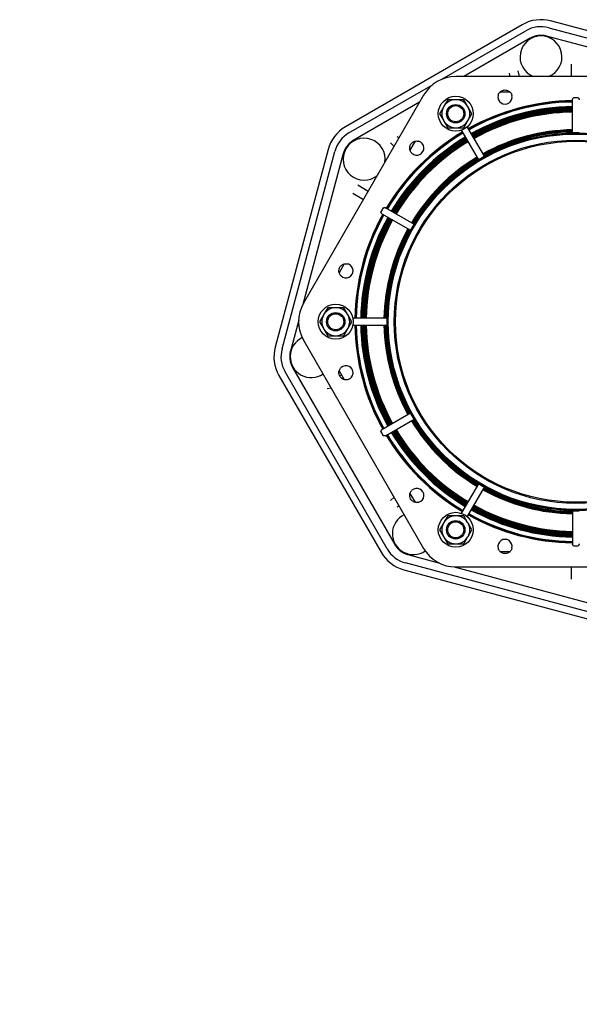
# Model space of a CAD drawing. Header units: inches. Extents: x -386 to 4171, y -551 to 959.
# Tile 13 of 14: x 920 to 1400, y -551 to 293. Entities that reach past the tile are written whole.
import ezdxf

# ---------------------------------------------------------------- set-up
doc = ezdxf.new("R2010")
doc.units = ezdxf.units.IN
doc.header["$LTSCALE"] = 4
doc.header["$MEASUREMENT"] = 0
doc.layers.add('DETAIL', color=2, linetype='Continuous')
doc.layers.add('TEXT', color=7, linetype='Continuous')
doc.styles.add('fastrack', font='arial.ttf')

msp = doc.modelspace()

# ---------------------------------------------------------------- linework, layer by layer
at = {"layer": 'DETAIL'}
for p, q in [((1351, 288.73), (1199.25, 201.07)), ((1544.58, 246.6), (1375.29, 291.93)), ((1281.91, 241.88), (1354.01, 283.52)), ((1363.54, 279.21), (1363.63, 278.71)), ((1365.74, 279.5), (1365.79, 279)), ((1501.35, 244.21), (1371.84, 278.91)), ((1373.73, 286.12), (1543.02, 240.8)), ((1357.8, 277.06), (1300.95, 244.24)), ((1392.94, 254.78), (1392.94, 244.24)), ((1339.65, 247.25), (1340.4, 244.24)), ((1348.65, 244.24), (1347.41, 249.19)), ((1202.25, 195.87), (1274.42, 237.55)), ((1499.94, 244.24), (1293.94, 244.24)), ((1266.37, 228.32), (1163.37, 49.92)), ((1340.56, 230.9), (1331.84, 230.9)), ((1262.87, 222.25), (1206.01, 189.43)), ((1287.02, 224.4), (1283.77, 218.78)), ((1293.5, 224.4), (1287.02, 224.4)), ((1294.38, 224.4), (1293.5, 224.4)), ((1300.87, 224.4), (1294.38, 224.4)), ((1304.11, 218.78), (1300.87, 224.4)), ((1393.94, 224.38), (1393.94, 196.07)), ((1283.34, 218.02), (1280.09, 212.4)), ((1280.09, 212.4), (1283.34, 206.79)), ((1283.77, 218.78), (1283.34, 218.02)), ((1304.55, 218.02), (1304.11, 218.78)), ((1307.79, 212.4), (1304.55, 218.02)), ((1304.55, 206.79), (1307.79, 212.4)), ((1283.34, 206.79), (1283.77, 206.03)), ((1283.77, 206.03), (1287.02, 200.41)), ((1300.87, 200.41), (1304.11, 206.03)), ((1304.11, 206.03), (1304.55, 206.79)), ((1287.02, 200.41), (1293.5, 200.41)), ((1293.5, 200.41), (1294.38, 200.41)), ((1294.38, 200.41), (1300.87, 200.41)), ((1299.16, 197.37), (1313.31, 172.86)), ((1318.5, 175.86), (1304.35, 200.37)), ((1238, 187.29), (1240.97, 184.32)), ((1245.11, 191.49), (1243.66, 192.94)), ((1258.97, 188.83), (1254.61, 181.28)), ((1184.34, 181.64), (1139.02, 12.35)), ((1144.82, 10.79), (1190.15, 180.08)), ((1197.4, 178.2), (1162.69, 48.67)), ((1199.94, 183.77), (1200.35, 183.48)), ((1201.29, 185.53), (1201.67, 185.21)), ((1254.87, 181.73), (1254.43, 182.17)), ((1205.64, 144.28), (1214.71, 138.83)), ((1218.71, 145.76), (1209.76, 151.14)), ((1258.08, 117.63), (1233.57, 131.79)), ((1230.57, 126.59), (1255.08, 112.44)), ((1198.23, 83.62), (1193.87, 76.07)), ((1184.02, 46), (1180.77, 40.38)), ((1190.5, 46), (1184.02, 46)), ((1191.38, 46), (1190.5, 46)), ((1197.87, 46), (1191.38, 46)), ((1201.11, 40.38), (1197.87, 46)), ((1159.14, 35.42), (1152.03, 8.9)), ((1180.34, 39.62), (1177.09, 34)), ((1177.09, 34), (1180.34, 28.39)), ((1180.77, 40.38), (1180.34, 39.62)), ((1201.55, 39.62), (1201.11, 40.38)), ((1204.79, 34), (1201.55, 39.62)), ((1201.55, 28.39), (1204.79, 34)), ((1234.87, 37), (1206.57, 37)), ((1180.34, 28.39), (1180.77, 27.63)), ((1180.77, 27.63), (1184.02, 22.01)), ((1197.87, 22.01), (1201.11, 27.63)), ((1201.11, 27.63), (1201.55, 28.39)), ((1206.57, 31), (1234.87, 31)), ((1163.37, 18.08), (1266.37, -160.32)), ((1184.02, 22.01), (1190.5, 22.01)), ((1190.5, 22.01), (1191.38, 22.01)), ((1191.38, 22.01), (1197.87, 22.01)), ((1151.45, 2.8), (1151.95, 2.85)), ((1151.74, 0.6), (1152.23, 0.69)), ((1153.88, -5.14), (1241.51, -156.93)), ((1193.87, -8.07), (1198.23, -15.63)), ((1142.22, -11.94), (1229.87, -163.69)), ((1235.08, -160.69), (1147.42, -8.93)), ((1182.65, -15.31), (1181.76, -15.53)), ((1196.11, -11.95), (1194.27, -12.41)), ((1183.69, -23.29), (1186.81, -22.51)), ((1255.09, -44.44), (1230.58, -58.59)), ((1233.58, -63.79), (1258.09, -49.63)), ((1313.31, -104.86), (1299.16, -129.37)), ((1304.36, -132.37), (1318.51, -107.86)), ((1240.97, -116.32), (1238, -119.28)), ((1254.43, -114.16), (1254.87, -113.73)), ((1254.61, -113.28), (1258.98, -120.83)), ((1243.66, -124.94), (1245.11, -123.49)), ((1287.02, -132.4), (1283.77, -138.02)), ((1293.5, -132.4), (1287.02, -132.4)), ((1294.38, -132.4), (1293.5, -132.4)), ((1300.87, -132.4), (1294.38, -132.4)), ((1304.11, -138.02), (1300.87, -132.4)), ((1393.95, -128.07), (1393.95, -156.37)), ((1283.34, -138.78), (1280.09, -144.4)), ((1283.77, -138.02), (1283.34, -138.78)), ((1304.55, -138.78), (1304.11, -138.02)), ((1307.79, -144.4), (1304.55, -138.78)), ((1280.09, -144.4), (1283.34, -150.02)), ((1283.34, -150.02), (1283.77, -150.78)), ((1283.77, -150.78), (1287.02, -156.39)), ((1300.87, -156.39), (1304.11, -150.78)), ((1304.11, -150.78), (1304.55, -150.02)), ((1304.55, -150.02), (1307.79, -144.4)), ((1287.02, -156.39), (1293.5, -156.39)), ((1293.5, -156.39), (1294.38, -156.39)), ((1294.38, -156.39), (1300.87, -156.39)), ((1245.42, -161.65), (1245.73, -161.27)), ((1247.17, -163), (1247.46, -162.59)), ((1252.75, -165.55), (1279.25, -172.65)), ((1331.84, -162.9), (1340.57, -162.9)), ((1420.15, -218.12), (1250.86, -172.79)), ((1292.55, -176.21), (1422.05, -210.91)), ((1293.95, -176.24), (1499.95, -176.24)), ((1392.94, -176.24), (1392.94, -186.78)), ((1249.31, -178.6), (1418.6, -223.92))]:
    msp.add_line(p, q, dxfattribs=at)
at = {"layer": 'DETAIL', "flags": 128}
for points in [[(1363.55, 279.21), (1363.29, 279.16), (1363.04, 279.1), (1362.79, 279.05), (1362.54, 278.99), (1362.3, 278.92), (1362.05, 278.85), (1361.8, 278.78), (1361.56, 278.71), (1361.31, 278.63), (1361.07, 278.55), (1360.83, 278.46), (1360.58, 278.38), (1360.34, 278.28), (1360.11, 278.19), (1359.87, 278.09), (1359.63, 277.99), (1359.4, 277.89), (1359.17, 277.78), (1358.93, 277.67), (1358.7, 277.55), (1358.48, 277.44), (1358.25, 277.31), (1358.03, 277.19), (1357.8, 277.06)], [(1371.84, 278.91), (1371.59, 278.98), (1371.34, 279.04), (1371.09, 279.1), (1370.84, 279.15), (1370.59, 279.2), (1370.34, 279.25), (1370.09, 279.29), (1369.83, 279.33), (1369.58, 279.37), (1369.32, 279.4), (1369.07, 279.43), (1368.81, 279.46), (1368.56, 279.48), (1368.3, 279.5), (1368.05, 279.52), (1367.79, 279.53), (1367.53, 279.54), (1367.28, 279.54), (1367.02, 279.54), (1366.76, 279.54), (1366.51, 279.54), (1366.25, 279.53), (1365.99, 279.51), (1365.74, 279.5)], [(1330.26, 228.02), (1330.46, 228.68), (1330.72, 229.31), (1331.05, 229.91), (1331.45, 230.46), (1331.9, 230.97), (1332.41, 231.42), (1332.96, 231.81), (1333.56, 232.14), (1334.19, 232.4), (1334.84, 232.59), (1335.52, 232.7), (1336.21, 232.74), (1336.89, 232.7), (1337.57, 232.58), (1338.22, 232.39), (1338.85, 232.13), (1339.45, 231.8), (1340, 231.41), (1340.51, 230.96), (1340.96, 230.45), (1341.35, 229.9), (1341.68, 229.3), (1341.95, 228.67), (1342.14, 228.02)], [(1393.94, 224.38), (1393.95, 224.44), (1393.96, 224.51), (1393.99, 224.58), (1394.02, 224.66), (1394.05, 224.74), (1394.1, 224.82), (1394.14, 224.91), (1394.2, 225), (1394.25, 225.09), (1394.31, 225.18), (1394.36, 225.27), (1394.42, 225.36), (1394.48, 225.44), (1394.53, 225.52), (1394.59, 225.6), (1394.64, 225.67), (1394.69, 225.74), (1394.74, 225.8), (1394.78, 225.86), (1394.82, 225.9), (1394.85, 225.94), (1394.88, 225.97), (1394.91, 225.99), (1394.94, 225.99)], [(1398.94, 225.99), (1398.97, 225.99), (1398.99, 225.97), (1399.02, 225.95), (1399.06, 225.91), (1399.1, 225.87), (1399.14, 225.82), (1399.18, 225.76), (1399.23, 225.7), (1399.28, 225.63), (1399.33, 225.55), (1399.38, 225.47), (1399.44, 225.39), (1399.5, 225.3), (1399.56, 225.21), (1399.62, 225.12), (1399.68, 225.02), (1399.73, 224.93), (1399.78, 224.84), (1399.83, 224.75), (1399.86, 224.67), (1399.9, 224.59), (1399.92, 224.51), (1399.94, 224.44), (1399.94, 224.38)], [(1299.16, 197.37), (1299.15, 197.39), (1299.13, 197.42), (1299.12, 197.44), (1299.12, 197.47), (1299.11, 197.5), (1299.1, 197.53), (1299.09, 197.56), (1299.09, 197.59), (1299.08, 197.63), (1299.08, 197.66), (1299.08, 197.7), (1299.07, 197.74), (1299.07, 197.78), (1299.07, 197.82), (1299.07, 197.86), (1299.06, 197.91), (1299.06, 197.95), (1299.06, 198), (1299.06, 198.05), (1299.07, 198.1), (1299.07, 198.15), (1299.07, 198.2), (1299.07, 198.25), (1299.07, 198.31)], [(1303.58, 200.91), (1303.63, 200.89), (1303.68, 200.86), (1303.72, 200.84), (1303.77, 200.81), (1303.81, 200.79), (1303.85, 200.77), (1303.89, 200.74), (1303.93, 200.72), (1303.97, 200.7), (1304.01, 200.67), (1304.04, 200.65), (1304.08, 200.63), (1304.11, 200.61), (1304.14, 200.58), (1304.17, 200.56), (1304.19, 200.54), (1304.22, 200.52), (1304.24, 200.5), (1304.27, 200.48), (1304.29, 200.46), (1304.31, 200.43), (1304.32, 200.41), (1304.34, 200.39), (1304.35, 200.37)], [(1394.94, 196.04), (1394.88, 196.04), (1394.82, 196.04), (1394.75, 196.04), (1394.69, 196.04), (1394.62, 196.04), (1394.56, 196.04), (1394.5, 196.04), (1394.44, 196.04), (1394.39, 196.04), (1394.33, 196.04), (1394.28, 196.04), (1394.24, 196.04), (1394.19, 196.04), (1394.15, 196.05), (1394.11, 196.05), (1394.08, 196.05), (1394.05, 196.05), (1394.02, 196.06), (1394, 196.06), (1393.98, 196.06), (1393.96, 196.06), (1393.95, 196.07), (1393.95, 196.07), (1393.94, 196.07)], [(1399.94, 196.07), (1399.94, 196.07), (1399.93, 196.07), (1399.92, 196.06), (1399.91, 196.06), (1399.89, 196.06), (1399.87, 196.06), (1399.84, 196.05), (1399.81, 196.05), (1399.77, 196.05), (1399.73, 196.05), (1399.69, 196.04), (1399.65, 196.04), (1399.6, 196.04), (1399.55, 196.04), (1399.5, 196.04), (1399.45, 196.04), (1399.39, 196.04), (1399.33, 196.04), (1399.26, 196.04), (1399.2, 196.04), (1399.14, 196.04), (1399.07, 196.04), (1399.01, 196.04), (1398.94, 196.04)], [(1206.01, 189.43), (1205.79, 189.3), (1205.57, 189.17), (1205.36, 189.03), (1205.14, 188.89), (1204.93, 188.75), (1204.72, 188.61), (1204.51, 188.46), (1204.3, 188.31), (1204.09, 188.15), (1203.89, 188), (1203.69, 187.84), (1203.49, 187.68), (1203.29, 187.51), (1203.1, 187.34), (1202.91, 187.17), (1202.72, 187), (1202.53, 186.83), (1202.34, 186.65), (1202.16, 186.47), (1201.98, 186.28), (1201.8, 186.1), (1201.63, 185.91), (1201.46, 185.72), (1201.29, 185.53)], [(1256.32, 178.47), (1255.85, 178.97), (1255.43, 179.51), (1255.08, 180.1), (1254.8, 180.72), (1254.59, 181.37), (1254.45, 182.03), (1254.39, 182.7), (1254.4, 183.38), (1254.49, 184.06), (1254.66, 184.72), (1254.89, 185.37), (1255.2, 185.98), (1255.58, 186.56), (1256.02, 187.08), (1256.51, 187.55), (1257.05, 187.96), (1257.64, 188.32), (1258.25, 188.6), (1258.9, 188.81), (1259.56, 188.95), (1260.24, 189.02), (1260.92, 189), (1261.6, 188.92), (1262.26, 188.75)], [(1199.94, 183.77), (1199.8, 183.56), (1199.66, 183.34), (1199.52, 183.13), (1199.39, 182.91), (1199.26, 182.69), (1199.13, 182.46), (1199.01, 182.24), (1198.89, 182.01), (1198.77, 181.78), (1198.66, 181.55), (1198.54, 181.32), (1198.44, 181.09), (1198.33, 180.86), (1198.23, 180.62), (1198.13, 180.38), (1198.04, 180.15), (1197.94, 179.91), (1197.86, 179.66), (1197.77, 179.42), (1197.69, 179.18), (1197.61, 178.94), (1197.53, 178.69), (1197.46, 178.44), (1197.4, 178.2)], [(1314.19, 173.33), (1314.14, 173.3), (1314.08, 173.26), (1314.03, 173.23), (1313.97, 173.2), (1313.92, 173.17), (1313.86, 173.14), (1313.81, 173.11), (1313.76, 173.08), (1313.71, 173.05), (1313.66, 173.02), (1313.62, 173), (1313.58, 172.98), (1313.54, 172.96), (1313.5, 172.94), (1313.47, 172.92), (1313.44, 172.91), (1313.41, 172.89), (1313.38, 172.88), (1313.36, 172.87), (1313.34, 172.87), (1313.33, 172.86), (1313.32, 172.86), (1313.31, 172.86), (1313.31, 172.86)], [(1318.5, 175.86), (1318.5, 175.86), (1318.5, 175.85), (1318.49, 175.84), (1318.48, 175.83), (1318.47, 175.82), (1318.45, 175.81), (1318.43, 175.79), (1318.4, 175.77), (1318.37, 175.75), (1318.34, 175.73), (1318.3, 175.71), (1318.27, 175.69), (1318.23, 175.66), (1318.19, 175.64), (1318.14, 175.61), (1318.09, 175.58), (1318.04, 175.55), (1317.99, 175.52), (1317.94, 175.49), (1317.88, 175.45), (1317.82, 175.42), (1317.77, 175.39), (1317.71, 175.36), (1317.66, 175.33)], [(1230.57, 126.59), (1230.52, 126.63), (1230.46, 126.68), (1230.41, 126.74), (1230.35, 126.81), (1230.3, 126.89), (1230.24, 126.98), (1230.19, 127.07), (1230.13, 127.17), (1230.08, 127.27), (1230.02, 127.37), (1229.97, 127.48), (1229.92, 127.58), (1229.88, 127.68), (1229.83, 127.77), (1229.79, 127.85), (1229.76, 127.93), (1229.73, 127.99), (1229.71, 128.05), (1229.69, 128.1), (1229.68, 128.14), (1229.67, 128.18), (1229.66, 128.22), (1229.67, 128.24), (1229.67, 128.26)], [(1231.67, 131.73), (1231.69, 131.75), (1231.72, 131.76), (1231.75, 131.78), (1231.8, 131.79), (1231.86, 131.8), (1231.92, 131.81), (1231.99, 131.82), (1232.07, 131.83), (1232.15, 131.83), (1232.24, 131.84), (1232.34, 131.85), (1232.44, 131.86), (1232.55, 131.86), (1232.66, 131.87), (1232.77, 131.87), (1232.88, 131.88), (1232.99, 131.88), (1233.09, 131.88), (1233.19, 131.87), (1233.28, 131.86), (1233.37, 131.85), (1233.45, 131.83), (1233.51, 131.81), (1233.57, 131.79)], [(1255.62, 113.29), (1255.59, 113.23), (1255.55, 113.17), (1255.52, 113.12), (1255.49, 113.06), (1255.46, 113.01), (1255.43, 112.95), (1255.4, 112.9), (1255.37, 112.85), (1255.34, 112.8), (1255.31, 112.76), (1255.28, 112.71), (1255.26, 112.68), (1255.24, 112.64), (1255.21, 112.6), (1255.19, 112.57), (1255.17, 112.54), (1255.15, 112.52), (1255.14, 112.49), (1255.12, 112.48), (1255.11, 112.46), (1255.1, 112.45), (1255.09, 112.44), (1255.09, 112.44), (1255.08, 112.44)], [(1258.08, 117.63), (1258.09, 117.63), (1258.09, 117.62), (1258.08, 117.61), (1258.08, 117.6), (1258.07, 117.58), (1258.06, 117.56), (1258.05, 117.53), (1258.04, 117.51), (1258.02, 117.47), (1258, 117.44), (1257.99, 117.4), (1257.97, 117.36), (1257.94, 117.32), (1257.92, 117.28), (1257.89, 117.23), (1257.87, 117.18), (1257.84, 117.13), (1257.81, 117.08), (1257.78, 117.03), (1257.75, 116.97), (1257.71, 116.92), (1257.68, 116.86), (1257.65, 116.8), (1257.62, 116.75)], [(1195.58, 73.26), (1195.11, 73.76), (1194.69, 74.3), (1194.34, 74.89), (1194.06, 75.51), (1193.85, 76.16), (1193.71, 76.82), (1193.65, 77.49), (1193.66, 78.17), (1193.75, 78.85), (1193.91, 79.51), (1194.15, 80.16), (1194.46, 80.77), (1194.84, 81.35), (1195.28, 81.87), (1195.77, 82.34), (1196.31, 82.75), (1196.9, 83.11), (1197.51, 83.39), (1198.16, 83.6), (1198.82, 83.74), (1199.5, 83.81), (1200.18, 83.79), (1200.86, 83.71), (1201.52, 83.54)], [(1205.72, 36.6), (1205.75, 36.63), (1205.79, 36.65), (1205.83, 36.68), (1205.87, 36.7), (1205.91, 36.73), (1205.95, 36.75), (1205.99, 36.77), (1206.03, 36.8), (1206.07, 36.82), (1206.11, 36.84), (1206.15, 36.86), (1206.18, 36.88), (1206.22, 36.89), (1206.26, 36.91), (1206.29, 36.93), (1206.33, 36.94), (1206.36, 36.95), (1206.39, 36.97), (1206.42, 36.98), (1206.46, 36.98), (1206.49, 36.99), (1206.51, 37), (1206.54, 37), (1206.57, 37)], [(1234.87, 37), (1234.88, 37), (1234.88, 36.99), (1234.88, 36.98), (1234.88, 36.97), (1234.89, 36.95), (1234.89, 36.92), (1234.89, 36.9), (1234.9, 36.86), (1234.9, 36.83), (1234.9, 36.79), (1234.9, 36.75), (1234.9, 36.71), (1234.91, 36.66), (1234.91, 36.61), (1234.91, 36.56), (1234.91, 36.5), (1234.91, 36.44), (1234.91, 36.38), (1234.91, 36.32), (1234.91, 36.26), (1234.91, 36.19), (1234.91, 36.13), (1234.91, 36.06), (1234.91, 36)], [(1206.57, 31), (1206.54, 31), (1206.51, 31), (1206.48, 31.01), (1206.45, 31.01), (1206.42, 31.02), (1206.39, 31.03), (1206.36, 31.04), (1206.32, 31.06), (1206.29, 31.07), (1206.25, 31.09), (1206.22, 31.1), (1206.18, 31.12), (1206.14, 31.14), (1206.11, 31.16), (1206.07, 31.18), (1206.03, 31.2), (1205.99, 31.23), (1205.95, 31.25), (1205.91, 31.27), (1205.87, 31.3), (1205.83, 31.32), (1205.79, 31.35), (1205.75, 31.37), (1205.71, 31.4)], [(1234.91, 32), (1234.91, 31.94), (1234.91, 31.87), (1234.91, 31.81), (1234.91, 31.74), (1234.91, 31.68), (1234.91, 31.62), (1234.91, 31.56), (1234.91, 31.5), (1234.91, 31.44), (1234.91, 31.39), (1234.91, 31.34), (1234.9, 31.29), (1234.9, 31.25), (1234.9, 31.21), (1234.9, 31.17), (1234.9, 31.13), (1234.89, 31.1), (1234.89, 31.08), (1234.89, 31.05), (1234.88, 31.03), (1234.88, 31.02), (1234.88, 31.01), (1234.88, 31), (1234.87, 31)], [(1152.03, 8.9), (1151.97, 8.65), (1151.91, 8.4), (1151.85, 8.15), (1151.79, 7.9), (1151.74, 7.65), (1151.7, 7.4), (1151.65, 7.15), (1151.61, 6.89), (1151.58, 6.64), (1151.54, 6.38), (1151.51, 6.13), (1151.49, 5.87), (1151.46, 5.62), (1151.44, 5.36), (1151.43, 5.11), (1151.42, 4.85), (1151.41, 4.59), (1151.4, 4.34), (1151.4, 4.08), (1151.4, 3.82), (1151.41, 3.57), (1151.42, 3.31), (1151.43, 3.05), (1151.45, 2.8)], [(1151.74, 0.6), (1151.79, 0.35), (1151.84, 0.1), (1151.9, -0.15), (1151.96, -0.4), (1152.02, -0.64), (1152.09, -0.89), (1152.16, -1.14), (1152.24, -1.38), (1152.32, -1.63), (1152.4, -1.87), (1152.48, -2.11), (1152.57, -2.36), (1152.66, -2.6), (1152.76, -2.83), (1152.85, -3.07), (1152.96, -3.31), (1153.06, -3.54), (1153.17, -3.77), (1153.28, -4.01), (1153.39, -4.24), (1153.51, -4.46), (1153.63, -4.69), (1153.75, -4.92), (1153.88, -5.14)], [(1201.52, -15.55), (1200.85, -15.71), (1200.17, -15.8), (1199.49, -15.81), (1198.81, -15.74), (1198.14, -15.6), (1197.5, -15.39), (1196.89, -15.11), (1196.3, -14.75), (1195.76, -14.34), (1195.27, -13.86), (1194.83, -13.34), (1194.46, -12.76), (1194.15, -12.15), (1193.91, -11.5), (1193.75, -10.84), (1193.66, -10.17), (1193.65, -9.49), (1193.71, -8.81), (1193.85, -8.15), (1194.06, -7.5), (1194.35, -6.88), (1194.7, -6.3), (1195.11, -5.76), (1195.58, -5.26)], [(1255.09, -44.44), (1255.09, -44.44), (1255.1, -44.44), (1255.1, -44.45), (1255.11, -44.46), (1255.13, -44.48), (1255.14, -44.5), (1255.16, -44.52), (1255.17, -44.54), (1255.19, -44.57), (1255.22, -44.61), (1255.24, -44.64), (1255.26, -44.68), (1255.28, -44.72), (1255.31, -44.76), (1255.34, -44.8), (1255.37, -44.85), (1255.4, -44.9), (1255.43, -44.95), (1255.46, -45.01), (1255.49, -45.06), (1255.52, -45.12), (1255.56, -45.18), (1255.59, -45.23), (1255.62, -45.29)], [(1257.62, -48.75), (1257.65, -48.81), (1257.68, -48.86), (1257.72, -48.92), (1257.75, -48.97), (1257.78, -49.03), (1257.81, -49.08), (1257.84, -49.13), (1257.87, -49.19), (1257.9, -49.23), (1257.92, -49.28), (1257.95, -49.32), (1257.97, -49.37), (1257.99, -49.4), (1258.01, -49.44), (1258.02, -49.47), (1258.04, -49.51), (1258.05, -49.53), (1258.06, -49.56), (1258.07, -49.58), (1258.08, -49.6), (1258.09, -49.61), (1258.09, -49.62), (1258.09, -49.63), (1258.09, -49.63)], [(1229.68, -60.27), (1229.67, -60.24), (1229.67, -60.21), (1229.67, -60.18), (1229.68, -60.15), (1229.69, -60.11), (1229.71, -60.05), (1229.74, -59.99), (1229.77, -59.92), (1229.81, -59.83), (1229.85, -59.74), (1229.89, -59.65), (1229.94, -59.54), (1229.99, -59.44), (1230.05, -59.33), (1230.11, -59.22), (1230.16, -59.12), (1230.22, -59.02), (1230.27, -58.94), (1230.32, -58.86), (1230.38, -58.79), (1230.43, -58.72), (1230.48, -58.67), (1230.53, -58.62), (1230.58, -58.59)], [(1233.58, -63.79), (1233.53, -63.81), (1233.48, -63.83), (1233.42, -63.84), (1233.36, -63.85), (1233.29, -63.86), (1233.22, -63.87), (1233.14, -63.88), (1233.06, -63.88), (1232.97, -63.88), (1232.88, -63.88), (1232.78, -63.88), (1232.68, -63.87), (1232.58, -63.87), (1232.47, -63.86), (1232.36, -63.85), (1232.25, -63.84), (1232.14, -63.83), (1232.04, -63.82), (1231.94, -63.81), (1231.86, -63.8), (1231.8, -63.79), (1231.74, -63.77), (1231.7, -63.75), (1231.68, -63.73)], [(1313.31, -104.86), (1313.32, -104.86), (1313.32, -104.86), (1313.33, -104.86), (1313.35, -104.86), (1313.37, -104.87), (1313.39, -104.88), (1313.41, -104.89), (1313.44, -104.91), (1313.47, -104.92), (1313.51, -104.94), (1313.54, -104.96), (1313.58, -104.98), (1313.62, -105), (1313.67, -105.02), (1313.71, -105.05), (1313.76, -105.08), (1313.81, -105.1), (1313.87, -105.13), (1313.92, -105.17), (1313.97, -105.2), (1314.03, -105.23), (1314.09, -105.26), (1314.14, -105.29), (1314.2, -105.33)], [(1317.66, -107.33), (1317.72, -107.36), (1317.77, -107.39), (1317.83, -107.42), (1317.88, -107.45), (1317.94, -107.49), (1317.99, -107.52), (1318.04, -107.55), (1318.1, -107.58), (1318.14, -107.61), (1318.19, -107.63), (1318.23, -107.66), (1318.27, -107.69), (1318.31, -107.71), (1318.34, -107.73), (1318.37, -107.75), (1318.4, -107.77), (1318.43, -107.79), (1318.45, -107.8), (1318.47, -107.82), (1318.49, -107.83), (1318.5, -107.84), (1318.5, -107.85), (1318.51, -107.86), (1318.51, -107.86)], [(1262.26, -120.75), (1261.6, -120.92), (1260.92, -121.01), (1260.23, -121.02), (1259.55, -120.95), (1258.89, -120.81), (1258.24, -120.6), (1257.63, -120.31), (1257.05, -119.96), (1256.51, -119.55), (1256.02, -119.07), (1255.58, -118.55), (1255.2, -117.97), (1254.89, -117.36), (1254.66, -116.71), (1254.49, -116.05), (1254.41, -115.37), (1254.39, -114.69), (1254.46, -114.02), (1254.59, -113.35), (1254.81, -112.71), (1255.09, -112.09), (1255.44, -111.51), (1255.85, -110.96), (1256.33, -110.47)], [(1299.08, -130.3), (1299.07, -130.26), (1299.07, -130.21), (1299.07, -130.17), (1299.07, -130.12), (1299.07, -130.07), (1299.07, -130.03), (1299.07, -129.98), (1299.07, -129.94), (1299.07, -129.89), (1299.07, -129.85), (1299.07, -129.81), (1299.07, -129.76), (1299.08, -129.72), (1299.08, -129.68), (1299.08, -129.65), (1299.09, -129.61), (1299.1, -129.57), (1299.1, -129.54), (1299.11, -129.51), (1299.12, -129.48), (1299.13, -129.45), (1299.14, -129.42), (1299.15, -129.39), (1299.16, -129.37)], [(1304.36, -132.37), (1304.34, -132.39), (1304.33, -132.42), (1304.31, -132.44), (1304.29, -132.46), (1304.26, -132.48), (1304.24, -132.51), (1304.21, -132.53), (1304.19, -132.55), (1304.16, -132.57), (1304.13, -132.6), (1304.09, -132.62), (1304.06, -132.64), (1304.03, -132.66), (1303.99, -132.69), (1303.95, -132.71), (1303.92, -132.73), (1303.88, -132.75), (1303.84, -132.78), (1303.8, -132.8), (1303.76, -132.82), (1303.72, -132.84), (1303.67, -132.87), (1303.63, -132.89), (1303.59, -132.91)], [(1393.95, -128.07), (1393.95, -128.07), (1393.95, -128.07), (1393.97, -128.06), (1393.98, -128.06), (1394, -128.06), (1394.02, -128.05), (1394.05, -128.05), (1394.08, -128.05), (1394.12, -128.05), (1394.15, -128.04), (1394.2, -128.04), (1394.24, -128.04), (1394.29, -128.04), (1394.34, -128.04), (1394.39, -128.04), (1394.44, -128.03), (1394.5, -128.03), (1394.56, -128.03), (1394.63, -128.03), (1394.69, -128.03), (1394.75, -128.03), (1394.82, -128.03), (1394.88, -128.03), (1394.95, -128.03)], [(1398.95, -128.03), (1399.01, -128.03), (1399.07, -128.03), (1399.14, -128.03), (1399.2, -128.03), (1399.27, -128.03), (1399.33, -128.03), (1399.39, -128.03), (1399.45, -128.03), (1399.5, -128.04), (1399.56, -128.04), (1399.61, -128.04), (1399.65, -128.04), (1399.7, -128.04), (1399.74, -128.04), (1399.78, -128.05), (1399.81, -128.05), (1399.84, -128.05), (1399.87, -128.05), (1399.89, -128.06), (1399.91, -128.06), (1399.93, -128.06), (1399.94, -128.07), (1399.94, -128.07)], [(1241.51, -156.93), (1241.64, -157.15), (1241.78, -157.37), (1241.91, -157.58), (1242.05, -157.8), (1242.19, -158.01), (1242.34, -158.22), (1242.49, -158.43), (1242.64, -158.64), (1242.79, -158.85), (1242.95, -159.05), (1243.11, -159.25), (1243.27, -159.45), (1243.43, -159.65), (1243.6, -159.84), (1243.77, -160.04), (1243.94, -160.23), (1244.12, -160.41), (1244.3, -160.6), (1244.48, -160.78), (1244.66, -160.96), (1244.85, -161.14), (1245.03, -161.31), (1245.22, -161.48), (1245.42, -161.65)], [(1342.14, -160.02), (1341.95, -160.67), (1341.68, -161.31), (1341.35, -161.91), (1340.96, -162.46), (1340.5, -162.97), (1340, -163.42), (1339.44, -163.81), (1338.85, -164.14), (1338.22, -164.4), (1337.56, -164.59), (1336.88, -164.7), (1336.2, -164.74), (1335.51, -164.7), (1334.84, -164.58), (1334.18, -164.39), (1333.55, -164.13), (1332.96, -163.8), (1332.4, -163.41), (1331.9, -162.96), (1331.44, -162.45), (1331.05, -161.9), (1330.72, -161.3), (1330.46, -160.67), (1330.27, -160.02)], [(1394.95, -157.99), (1394.92, -157.99), (1394.9, -157.97), (1394.87, -157.95), (1394.83, -157.91), (1394.79, -157.87), (1394.75, -157.82), (1394.71, -157.76), (1394.66, -157.7), (1394.61, -157.63), (1394.56, -157.55), (1394.51, -157.47), (1394.45, -157.39), (1394.39, -157.3), (1394.33, -157.21), (1394.27, -157.12), (1394.21, -157.02), (1394.16, -156.93), (1394.11, -156.84), (1394.06, -156.75), (1394.03, -156.67), (1393.99, -156.59), (1393.97, -156.51), (1393.95, -156.44), (1393.95, -156.37)], [(1399.95, -156.37), (1399.94, -156.44), (1399.93, -156.51), (1399.9, -156.58), (1399.87, -156.66), (1399.84, -156.74), (1399.79, -156.82), (1399.75, -156.91), (1399.69, -157), (1399.64, -157.09), (1399.58, -157.18), (1399.53, -157.27), (1399.47, -157.35), (1399.41, -157.44), (1399.36, -157.52), (1399.3, -157.6), (1399.25, -157.67), (1399.2, -157.74), (1399.15, -157.8), (1399.11, -157.85), (1399.07, -157.9), (1399.04, -157.94), (1399.01, -157.97), (1398.98, -157.99), (1398.95, -157.99)], [(1247.17, -163), (1247.39, -163.14), (1247.6, -163.28), (1247.82, -163.42), (1248.04, -163.55), (1248.26, -163.68), (1248.48, -163.81), (1248.71, -163.93), (1248.93, -164.05), (1249.16, -164.17), (1249.39, -164.28), (1249.62, -164.4), (1249.85, -164.5), (1250.09, -164.61), (1250.32, -164.71), (1250.56, -164.81), (1250.8, -164.9), (1251.04, -165), (1251.28, -165.09), (1251.52, -165.17), (1251.77, -165.25), (1252.01, -165.33), (1252.26, -165.41), (1252.5, -165.48), (1252.75, -165.55)]]:
    msp.add_lwpolyline(points, dxfattribs=at)
at = {"layer": 'DETAIL'}
for centre, radius in [((1293.94, 212.4), 15), ((1293.94, 212.4), 7.9), ((1293.94, 212.4), 6.9), ((1396.94, 34), 161.94), ((1396.94, 34), 161.91), ((1396.94, 34), 161.85), ((1396.94, 34), 161.75), ((1396.94, 34), 161.63), ((1396.94, 34), 161.48), ((1396.94, 34), 161.31), ((1396.94, 34), 161.13), ((1396.94, 34), 160.94), ((1396.94, 34), 155.75), ((1396.94, 34), 154.75), ((1190.94, 34), 15), ((1190.94, 34), 7.9), ((1190.94, 34), 6.9), ((1293.94, -144.4), 15), ((1293.94, -144.4), 7.9), ((1293.94, -144.4), 6.9)]:
    msp.add_circle(centre, radius, dxfattribs=at)
for centre, radius, start, end in [((1367.01, 261.02), 32, 75.01135, 120.01135), ((1367.05, 261.04), 18, 291.02044, 248.98082), ((1367.01, 261.02), 25.99, 75.01135, 120.01135), ((1396.94, 34), 247.47, 97.24383, 97.75617), ((1293.94, 212.4), 31.84, 90.00009, 150.00117), ((1336.2, 226.65), 6.09, 167.04902, 12.95225), ((1293.94, 212.4), 12, 92.09561, 147.90439), ((1293.94, 212.4), 12, 32.09561, 87.90439), ((1396.94, 34), 189.59, 90.90727, 119.09399), ((1396.94, 34), 189.31, 90.90863, 119.09264), ((1396.94, 34), 189.06, 90.90985, 119.09142), ((1396.94, 34), 188.84, 90.91089, 119.09037), ((1396.94, 34), 188.67, 90.91173, 119.08953), ((1396.94, 34), 188.54, 90.91236, 119.0889), ((1396.94, 34), 188.46, 90.91275, 119.08851), ((1396.94, 34), 188.46, 90.91275, 119.08851), ((1396.94, 34), 192, 89.4038, 90.59746), ((1293.94, 212.4), 12, 152.09561, 207.90439), ((1293.94, 212.4), 12, 332.09561, 27.90439), ((1396.94, 34), 184.58, 90.93189, 119.06937), ((1396.94, 34), 184.48, 90.93243, 119.06883), ((1396.94, 34), 184.31, 90.93328, 119.06798), ((1396.94, 34), 184.08, 90.93442, 119.06684), ((1396.94, 34), 183.81, 90.93581, 119.06545), ((1396.94, 34), 183.49, 90.93746, 119.0638), ((1396.94, 34), 183.12, 90.93933, 119.06194), ((1396.94, 34), 182.73, 90.94134, 119.05992), ((1396.94, 34), 182.31, 90.94349, 119.05777), ((1396.94, 34), 181.88, 90.94574, 119.05552), ((1396.94, 34), 181.63, 90.94704, 119.05422), ((1396.94, 34), 181.44, 90.94802, 119.05324), ((1396.94, 34), 181.01, 90.95027, 119.05099), ((1396.94, 34), 180.59, 90.95248, 119.04878), ((1396.94, 34), 180.19, 90.9546, 119.04666), ((1396.94, 34), 179.82, 90.95654, 119.04472), ((1293.94, 212.4), 12, 212.09561, 267.90439), ((1293.94, 212.4), 12, 272.09561, 327.90439), ((1215.25, 173.36), 32, 120.01135, 165.01135), ((1215.25, 173.36), 25.99, 120.01135, 165.01135), ((1396.94, 34), 189.59, 120.90727, 149.09399), ((1396.94, 34), 189.31, 120.90863, 149.09264), ((1396.94, 34), 189.06, 120.90985, 149.09142), ((1396.94, 34), 188.84, 120.91089, 149.09037), ((1396.94, 34), 188.67, 120.91173, 149.08953), ((1396.94, 34), 188.54, 120.91236, 149.0889), ((1396.94, 34), 188.46, 120.91275, 149.08851), ((1396.94, 34), 188.46, 120.91275, 149.08851), ((1396.94, 34), 164.66, 91.04457, 118.95669), ((1396.94, 34), 164.25, 91.04722, 118.95405), ((1396.94, 34), 163.87, 91.04962, 118.95164), ((1396.94, 34), 163.54, 91.05174, 118.94952), ((1396.94, 34), 163.26, 91.05356, 118.9477), ((1396.94, 34), 163.03, 91.05504, 118.94622), ((1396.94, 34), 162.85, 91.05617, 118.94509), ((1396.94, 34), 162.74, 91.05693, 118.94434), ((1396.94, 34), 162.68, 91.0573, 118.94396), ((1396.94, 34), 162.05, 89.29347, 90.70779), ((1215.26, 173.41), 18, 351.0162, 308.98506), ((1396.94, 34), 184.58, 120.93189, 149.06937), ((1396.94, 34), 184.48, 120.93243, 149.06883), ((1396.94, 34), 184.31, 120.93328, 149.06798), ((1396.94, 34), 184.08, 120.93442, 149.06684), ((1396.94, 34), 183.81, 120.93581, 149.06545), ((1396.94, 34), 183.49, 120.93746, 149.0638), ((1396.94, 34), 183.12, 120.93933, 149.06194), ((1396.94, 34), 182.73, 120.94134, 149.05992), ((1396.94, 34), 182.31, 120.94349, 149.05777), ((1396.94, 34), 181.88, 120.94574, 149.05552), ((1396.94, 34), 181.63, 120.94704, 149.05422), ((1396.94, 34), 181.44, 120.94802, 149.05324), ((1396.94, 34), 181.01, 120.95027, 149.05099), ((1396.94, 34), 180.59, 120.95248, 149.04878), ((1396.94, 34), 180.19, 120.9546, 149.04666), ((1396.94, 34), 179.82, 120.95654, 149.04472), ((1260.47, 182.93), 6.09, 227.04902, 72.95225), ((1396.94, 34), 247.47, 142.24384, 142.75616), ((1396.94, 34), 164.66, 121.04457, 148.95669), ((1396.94, 34), 164.25, 121.04722, 148.95405), ((1396.94, 34), 163.87, 121.04962, 148.95164), ((1396.94, 34), 163.54, 121.05174, 148.94952), ((1396.94, 34), 163.26, 121.05356, 148.9477), ((1396.94, 34), 163.03, 121.05504, 148.94622), ((1396.94, 34), 162.85, 121.05617, 148.94509), ((1396.94, 34), 162.74, 121.05693, 148.94434), ((1396.94, 34), 162.68, 121.0573, 148.94396), ((1396.94, 34), 162.05, 119.29347, 120.70779), ((1396.94, 34), 192, 149.4038, 150.59746), ((1396.94, 34), 189.59, 150.90727, 179.09399), ((1396.94, 34), 189.31, 150.90863, 179.09264), ((1396.94, 34), 189.06, 150.90985, 179.09142), ((1396.94, 34), 188.84, 150.91089, 179.09037), ((1396.94, 34), 188.67, 150.91173, 179.08953), ((1396.94, 34), 188.54, 150.91236, 179.0889), ((1396.94, 34), 188.46, 150.91275, 179.08851), ((1396.94, 34), 188.46, 150.91275, 179.08851), ((1396.94, 34), 184.58, 150.93189, 179.06937), ((1396.94, 34), 184.48, 150.93243, 179.06883), ((1396.94, 34), 184.31, 150.93328, 179.06798), ((1396.94, 34), 184.08, 150.93442, 179.06684), ((1396.94, 34), 183.81, 150.93581, 179.06545), ((1396.94, 34), 183.49, 150.93746, 179.0638), ((1396.94, 34), 183.12, 150.93933, 179.06194), ((1396.94, 34), 182.73, 150.94134, 179.05992), ((1396.94, 34), 182.31, 150.94349, 179.05777), ((1396.94, 34), 181.88, 150.94574, 179.05552), ((1396.94, 34), 181.63, 150.94704, 179.05422), ((1396.94, 34), 181.44, 150.94802, 179.05324), ((1396.94, 34), 181.01, 150.95027, 179.05099), ((1396.94, 34), 180.59, 150.95248, 179.04878), ((1396.94, 34), 180.19, 150.9546, 179.04666), ((1396.94, 34), 179.82, 150.95654, 179.04472), ((1396.94, 34), 164.66, 151.04457, 178.95669), ((1396.94, 34), 164.25, 151.04722, 178.95405), ((1396.94, 34), 163.87, 151.04962, 178.95164), ((1396.94, 34), 163.54, 151.05174, 178.94952), ((1396.94, 34), 163.26, 151.05356, 178.9477), ((1396.94, 34), 163.03, 151.05504, 178.94622), ((1396.94, 34), 162.85, 151.05617, 178.94509), ((1396.94, 34), 162.74, 151.05693, 178.94434), ((1396.94, 34), 162.68, 151.0573, 178.94396), ((1396.94, 34), 162.05, 149.29347, 150.70779), ((1199.73, 77.72), 6.09, 227.04902, 72.95225), ((1190.94, 34), 31.84, 150.00009, 210.00117), ((1190.94, 34), 12, 92.09561, 147.90439), ((1190.94, 34), 12, 32.09561, 87.90439), ((1190.94, 34), 12, 152.09561, 207.90439), ((1190.94, 34), 12, 332.09561, 27.90439), ((1396.94, 34), 162.05, 179.29347, 180.70779), ((1190.94, 34), 12, 212.09561, 267.90439), ((1190.94, 34), 12, 272.09561, 327.90439), ((1396.94, 34), 189.59, 180.90727, 209.09399), ((1396.94, 34), 189.31, 180.90863, 209.09264), ((1396.94, 34), 189.06, 180.90985, 209.09142), ((1396.94, 34), 188.84, 180.91089, 209.09037), ((1396.94, 34), 188.67, 180.91173, 209.08953), ((1396.94, 34), 188.54, 180.91236, 209.0889), ((1396.94, 34), 188.46, 180.91275, 209.08851), ((1396.94, 34), 188.46, 180.91275, 209.08851), ((1396.94, 34), 184.58, 180.93189, 209.06937), ((1396.94, 34), 184.48, 180.93243, 209.06883), ((1396.94, 34), 184.31, 180.93328, 209.06798), ((1396.94, 34), 184.08, 180.93442, 209.06684), ((1396.94, 34), 183.81, 180.93581, 209.06545), ((1396.94, 34), 183.49, 180.93746, 209.0638), ((1396.94, 34), 183.12, 180.93933, 209.06194), ((1396.94, 34), 182.73, 180.94134, 209.05992), ((1396.94, 34), 182.31, 180.94349, 209.05777), ((1396.94, 34), 181.88, 180.94574, 209.05552), ((1396.94, 34), 181.63, 180.94704, 209.05422), ((1396.94, 34), 181.44, 180.94802, 209.05324), ((1396.94, 34), 181.01, 180.95027, 209.05099), ((1396.94, 34), 180.59, 180.95248, 209.04878), ((1396.94, 34), 180.19, 180.9546, 209.04666), ((1396.94, 34), 179.82, 180.95654, 209.04472), ((1396.94, 34), 164.66, 181.04457, 208.95669), ((1396.94, 34), 164.25, 181.04722, 208.95405), ((1396.94, 34), 163.87, 181.04962, 208.95164), ((1396.94, 34), 163.54, 181.05174, 208.94952), ((1396.94, 34), 163.26, 181.05356, 208.9477), ((1396.94, 34), 163.03, 181.05504, 208.94622), ((1396.94, 34), 162.85, 181.05617, 208.94509), ((1396.94, 34), 162.74, 181.05693, 208.94434), ((1396.94, 34), 162.68, 181.0573, 208.94396), ((1169.9, 4.11), 18, 115.43344, 304.23313), ((1169.93, 4.07), 32, 165.01135, 210.01135), ((1169.93, 4.07), 25.99, 165.01135, 210.01135), ((1396.94, 34), 247.47, 187.24386, 187.75613), ((1199.73, -9.72), 6.09, 287.04961, 132.95165), ((1396.94, 34), 162.05, 209.29347, 210.70779), ((1396.94, 34), 163.87, 211.04962, 238.95164), ((1396.94, 34), 163.54, 211.05174, 238.94952), ((1396.94, 34), 163.26, 211.05356, 238.9477), ((1396.94, 34), 163.03, 211.05504, 238.94622), ((1396.94, 34), 162.85, 211.05617, 238.94509), ((1396.94, 34), 162.74, 211.05693, 238.94434), ((1396.94, 34), 162.68, 211.0573, 238.94396), ((1396.94, 34), 181.01, 210.95027, 239.05099), ((1396.94, 34), 180.59, 210.95248, 239.04878), ((1396.94, 34), 180.19, 210.9546, 239.04666), ((1396.94, 34), 179.82, 210.95654, 239.04472), ((1396.94, 34), 164.66, 211.04457, 238.95669), ((1396.94, 34), 164.25, 211.04722, 238.95405), ((1396.94, 34), 192, 209.4038, 210.59746), ((1396.94, 34), 189.59, 210.90727, 239.09399), ((1396.94, 34), 189.31, 210.90863, 239.09264), ((1396.94, 34), 189.06, 210.90985, 239.09142), ((1396.94, 34), 188.84, 210.91089, 239.09037), ((1396.94, 34), 188.67, 210.91173, 239.08953), ((1396.94, 34), 188.54, 210.91236, 239.0889), ((1396.94, 34), 188.46, 210.91275, 239.08851), ((1396.94, 34), 188.46, 210.91275, 239.08851), ((1396.94, 34), 184.58, 210.93189, 239.06937), ((1396.94, 34), 184.48, 210.93243, 239.06883), ((1396.94, 34), 184.31, 210.93328, 239.06798), ((1396.94, 34), 184.08, 210.93442, 239.06684), ((1396.94, 34), 183.81, 210.93581, 239.06545), ((1396.94, 34), 183.49, 210.93746, 239.0638), ((1396.94, 34), 183.12, 210.93933, 239.06194), ((1396.94, 34), 182.73, 210.94134, 239.05992), ((1396.94, 34), 182.31, 210.94349, 239.05777), ((1396.94, 34), 181.88, 210.94574, 239.05552), ((1396.94, 34), 181.63, 210.94704, 239.05422), ((1396.94, 34), 181.44, 210.94802, 239.05324), ((1260.48, -114.93), 6.09, 287.04961, 132.95165), ((1396.94, 34), 162.05, 239.29347, 240.70779), ((1396.94, 34), 164.25, 241.04722, 268.95405), ((1396.94, 34), 163.87, 241.04962, 268.95164), ((1396.94, 34), 163.54, 241.05174, 268.94952), ((1396.94, 34), 163.26, 241.05356, 268.9477), ((1396.94, 34), 163.03, 241.05504, 268.94622), ((1396.94, 34), 162.85, 241.05617, 268.94509), ((1396.94, 34), 162.74, 241.05693, 268.94434), ((1396.94, 34), 162.68, 241.0573, 268.94396), ((1396.94, 34), 164.66, 241.04457, 268.95669), ((1396.94, 34), 183.49, 240.93746, 269.0638), ((1396.94, 34), 183.12, 240.93933, 269.06194), ((1396.94, 34), 182.73, 240.94134, 269.05992), ((1396.94, 34), 182.31, 240.94349, 269.05777), ((1396.94, 34), 181.88, 240.94574, 269.05552), ((1396.94, 34), 181.63, 240.94704, 269.05422), ((1396.94, 34), 181.44, 240.94802, 269.05324), ((1396.94, 34), 181.01, 240.95027, 269.05099), ((1396.94, 34), 180.59, 240.95248, 269.04878), ((1396.94, 34), 180.19, 240.9546, 269.04666), ((1396.94, 34), 179.82, 240.95654, 269.04472), ((1257.54, -147.68), 18, 115.76195, 304.57175), ((1293.94, -144.4), 12, 92.09561, 147.90439), ((1293.94, -144.4), 12, 32.09561, 87.90439), ((1396.94, 34), 189.59, 240.90727, 269.09399), ((1396.94, 34), 189.31, 240.90863, 269.09264), ((1396.94, 34), 189.06, 240.90985, 269.09142), ((1396.94, 34), 188.84, 240.91089, 269.09037), ((1396.94, 34), 188.67, 240.91173, 269.08953), ((1396.94, 34), 188.54, 240.91236, 269.0889), ((1396.94, 34), 188.46, 240.91275, 269.08851), ((1396.94, 34), 188.46, 240.91275, 269.08851), ((1396.94, 34), 184.58, 240.93189, 269.06937), ((1396.94, 34), 184.48, 240.93243, 269.06883), ((1396.94, 34), 184.31, 240.93328, 269.06798), ((1396.94, 34), 184.08, 240.93442, 269.06684), ((1396.94, 34), 183.81, 240.93581, 269.06545), ((1396.94, 34), 162.05, 269.29347, 270.70779), ((1293.94, -144.4), 12, 152.09561, 207.90439), ((1293.94, -144.4), 12, 332.09561, 27.90439), ((1293.94, -144.4), 12, 212.09561, 267.90439), ((1293.94, -144.4), 12, 272.09561, 327.90439), ((1293.95, -144.4), 31.84, 210.00009, 270.00117), ((1336.2, -158.65), 6.09, 347.05021, 192.95105), ((1396.94, 34), 192, 269.4038, 270.59746), ((1257.58, -147.69), 32, 210.01135, 255.01135), ((1257.58, -147.69), 25.99, 210.01135, 255.01135), ((1396.94, 34), 247.47, 232.24388, 232.75612)]:
    msp.add_arc(centre, radius, start, end, dxfattribs=at)

# ---------------------------------------------------------------- texts
at = {"layer": 'TEXT', "insert": (304.11, -410.97), "char_height": 15, "width": 610.7018, "attachment_point": 1, "style": 'fastrack'}
msp.add_mtext('\\pi216.6;VIKING JOHNSON\\P\\pi246.67;ULTRAGRIP \\P\\pi139.96;STEPPED COUPLING ASSEMBLY\\P\\pi250.68;300-350MM', dxfattribs=at)

doc.saveas('drawing.dxf')
